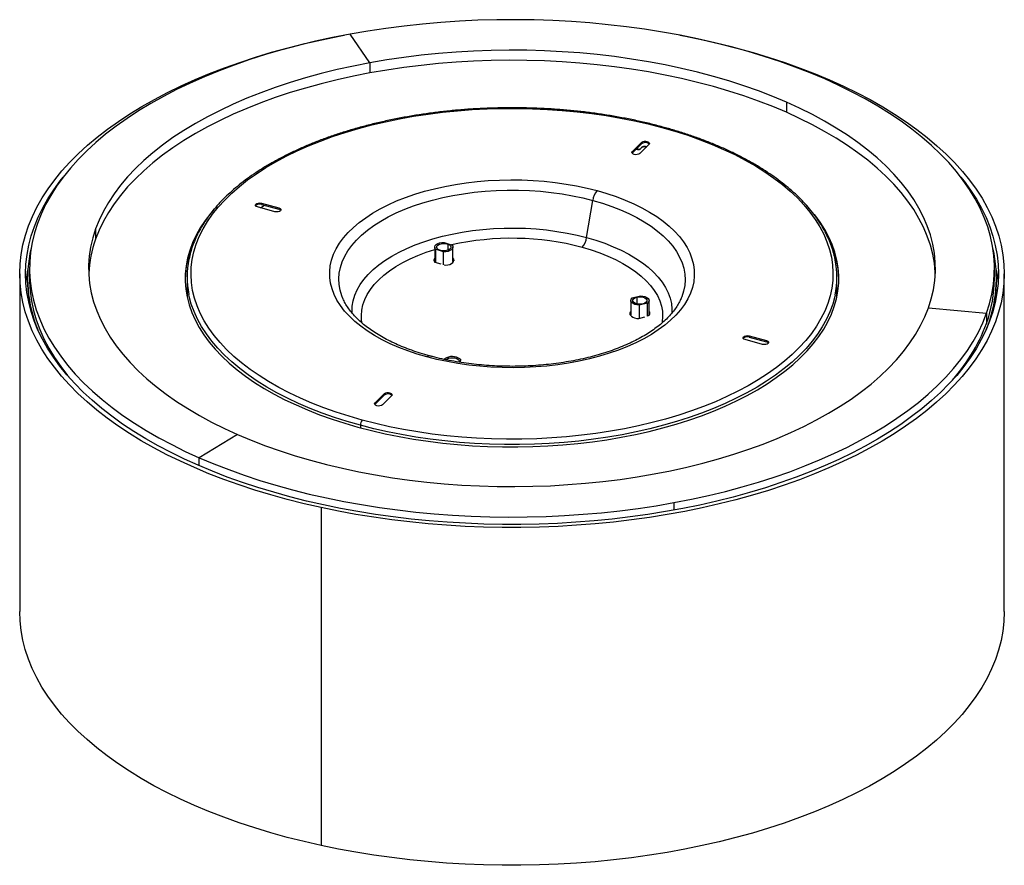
# Paper-space layout '_Trimetric' of a CAD drawing. Header units: millimetres. Extents: x -250 to 250, y -300 to 129.
import ezdxf

# ---------------------------------------------------------------- set-up
doc = ezdxf.new("R2010")
doc.units = ezdxf.units.MM

psp = doc.layouts.new('_Trimetric')

# ---------------------------------------------------------------- linework, layer by layer
at = {"color": 7, "linetype": 'Continuous', "lineweight": 25}
for p, q in [((-72.12, 107.06), (-82.18, 121.62)), ((-72.12, 107.06), (-72.12, 101.92)), ((139.35, 87.07), (139.35, 81.93)), ((61.15, 62), (65.81, 66.55)), ((61.15, 61.4), (65.81, 65.95)), ((69.53, 65.54), (64.86, 60.99)), ((65.81, 66.55), (65.81, 65.95)), ((68.65, 67.01), (68.65, 66.41)), ((60.99, 61.19), (61.15, 61.4)), ((61.15, 62), (61.15, 61.4)), ((63.32, 63.08), (62.88, 63.26)), ((63.65, 63.4), (63.32, 63.08)), ((63.79, 62.98), (63.32, 63.08)), ((63.33, 63.53), (63.65, 63.4)), ((64.11, 63.3), (63.65, 63.4)), ((63.79, 62.98), (64.11, 63.3)), ((66.11, 64.31), (65.7, 63.91)), ((68.05, 64.61), (67.72, 64.29)), ((67.72, 64.29), (68.11, 64.16)), ((68.05, 64.61), (68.44, 64.48)), ((-127.26, 35.81), (-118.42, 33.41)), ((-127.26, 35.81), (-127.26, 35.21)), ((-127.26, 35.21), (-118.42, 32.81)), ((37.89, 18.38), (41.02, 37.22)), ((-151.18, 32.91), (-153.01, 30.76)), ((-153.01, 30.76), (-153.01, 30.53)), ((-120.38, 31.49), (-129.22, 33.9)), ((-118.42, 33.41), (-118.42, 32.81)), ((-211.47, 22.74), (-211.47, 17.59)), ((-34.42, 15.9), (-30.44, 14.56)), ((-32.65, 15.06), (-32.65, 11.95)), ((-39.27, 13.51), (-39.27, 6.31)), ((-34.82, 11.11), (-38.79, 12.45)), ((-38.79, 12.45), (-38.79, 5.68)), ((-34.82, 4.51), (-34.82, 11.11)), ((-29.97, 6.31), (-29.97, 13.51)), ((-39.25, 5.81), (-36.2, 4.98)), ((-250, 0), (-250, -171.43)), ((-245, 2.74), (-245, -2.4)), ((-34.49, 4.51), (-33.77, 4.32)), ((245, -2.4), (245, 2.74)), ((250, -171.43), (250, 0)), ((-246, -2.4), (-246, -3.43)), ((-165, -1.71), (-165, -11.77)), ((165, -11.77), (165, -1.71)), ((246, -3.43), (246, -2.4)), ((-85.77, -12.72), (-85.86, -12.53)), ((60.3, -13.56), (60.3, -20.76)), ((61.03, -12.27), (65.26, -11.17)), ((63.33, -11.9), (63.33, -15.21)), ((68.87, -14.84), (64.64, -15.95)), ((68.87, -21.44), (68.87, -14.84)), ((69.6, -20.76), (69.6, -13.56)), ((85.9, -12.44), (85.77, -12.72)), ((60.3, -19.2), (60.17, -19.24)), ((60.17, -19.24), (60.17, -19.84)), ((60.17, -19.84), (60.3, -19.8)), ((64.64, -15.95), (64.64, -22.72)), ((211.47, -17.25), (240.97, -20.04)), ((64.49, -22.77), (67.41, -21.83)), ((69.04, -21.29), (69.73, -21.07)), ((240.97, -20.04), (240.97, -25.18)), ((127.26, -35.81), (118.42, -33.41)), ((120.38, -31.49), (129.22, -33.9)), ((120.38, -31.49), (120.38, -32.09)), ((120.38, -32.09), (129.22, -34.5)), ((129.22, -33.9), (129.22, -34.5)), ((-34.24, -43.47), (-34.2, -43.1)), ((-26.74, -44.54), (-26.83, -44.85)), ((-26.21, -43.33), (-26.38, -44.93)), ((-26.21, -44.96), (-26.21, -43.33)), ((-69.53, -65.54), (-64.86, -60.99)), ((-69.53, -66.14), (-64.86, -61.59)), ((-61.15, -62), (-65.81, -66.55)), ((-64.86, -60.99), (-64.86, -61.59)), ((-62.02, -60.54), (-62.02, -61.14)), ((-69.69, -66.35), (-69.53, -66.14)), ((-69.53, -65.54), (-69.53, -66.14)), ((-77, -76.87), (-77, -78.14)), ((-139.35, -81.58), (-158.79, -93.35)), ((-158.79, -97.44), (-158.79, -93.35)), ((-96.96, -118.68), (-96.96, -290.11)), ((82.18, -116.13), (82.18, -119.97))]:
    psp.add_line(p, q, dxfattribs=at)
at = {"color": 7, "linetype": 'Continuous', "lineweight": 25, "flags": 128}
for points in [[(158.79, 98.84), (151.44, 101.93), (143.86, 104.88), (136.06, 107.68), (128.06, 110.32), (119.86, 112.79), (111.49, 115.11), (102.94, 117.25), (94.25, 119.22), (85.41, 121.01), (76.44, 122.63), (67.35, 124.07), (58.17, 125.32), (48.9, 126.39), (39.55, 127.27), (30.15, 127.97), (20.7, 128.48), (11.21, 128.79), (1.72, 128.92), (-7.78, 128.86), (-17.27, 128.61), (-26.74, 128.17), (-36.16, 127.55), (-45.53, 126.73), (-54.83, 125.73), (-64.05, 124.54), (-73.17, 123.17), (-82.18, 121.62)], [(-96.96, -118.68), (-105.61, -116.71), (-114.11, -114.56), (-122.44, -112.26), (-130.6, -109.79), (-138.58, -107.17), (-146.35, -104.39), (-153.92, -101.46), (-161.26, -98.39), (-168.38, -95.18), (-175.25, -91.83), (-181.87, -88.35), (-188.23, -84.74), (-194.32, -81.01), (-200.13, -77.16), (-205.66, -73.21), (-210.89, -69.15), (-215.82, -64.99), (-220.44, -60.73), (-224.75, -56.39), (-228.73, -51.97), (-232.38, -47.48), (-235.71, -42.92), (-238.69, -38.29), (-241.33, -33.61), (-243.63, -28.88), (-245.58, -24.11), (-247.17, -19.31), (-248.41, -14.48), (-249.3, -9.63), (-249.83, -4.76), (-250, 0.11), (-249.81, 4.98), (-249.27, 9.85), (-248.37, 14.7), (-247.11, 19.53), (-245.5, 24.33), (-243.53, 29.1), (-241.22, 33.82), (-238.56, 38.5), (-235.56, 43.12), (-232.23, 47.68), (-228.56, 52.17), (-224.56, 56.59), (-220.24, 60.93), (-215.61, 65.18), (-210.66, 69.33), (-205.42, 73.39), (-199.88, 77.34), (-194.05, 81.18), (-187.95, 84.9), (-181.58, 88.51), (-174.94, 91.98), (-168.06, 95.32), (-160.94, 98.53), (-153.58, 101.6), (-146.01, 104.52), (-138.22, 107.29), (-130.24, 109.91), (-122.07, 112.37), (-113.73, 114.66), (-105.22, 116.8), (-96.57, 118.77), (-87.77, 120.56), (-85.22, 121.05)], [(-82.18, 121.62), (-91.07, 119.89), (-99.82, 117.98), (-108.42, 115.9), (-116.86, 113.65), (-125.12, 111.23), (-133.19, 108.65), (-141.07, 105.91), (-148.73, 103.02), (-156.16, 99.97), (-163.37, 96.78), (-170.32, 93.45), (-177.02, 89.98), (-183.46, 86.38), (-189.62, 82.65), (-195.49, 78.8), (-201.07, 74.84), (-206.35, 70.77), (-211.31, 66.6), (-215.96, 62.33), (-220.29, 57.97), (-224.28, 53.53), (-227.93, 49.02), (-231.24, 44.43), (-234.21, 39.78), (-236.82, 35.07), (-239.08, 30.32), (-240.97, 25.52)], [(85.22, 121.05), (88.17, 120.49), (96.96, 118.68)], [(96.96, 118.68), (105.61, 116.71), (114.11, 114.56), (122.44, 112.26), (130.6, 109.79), (138.58, 107.17), (146.35, 104.39), (153.92, 101.46), (161.26, 98.39), (168.38, 95.18), (175.25, 91.83), (181.87, 88.35), (188.23, 84.74), (194.32, 81.01), (200.13, 77.16), (205.66, 73.21), (210.89, 69.15), (215.82, 64.99), (220.44, 60.73), (224.75, 56.39), (228.73, 51.97), (232.38, 47.48), (235.71, 42.92), (238.69, 38.29), (241.33, 33.61), (243.63, 28.88), (245.58, 24.11), (247.17, 19.31), (248.41, 14.48), (249.3, 9.63), (249.83, 4.76), (250, -0.11), (249.81, -4.98), (249.27, -9.85), (248.37, -14.7), (247.11, -19.53), (245.5, -24.33), (243.53, -29.1), (241.22, -33.82), (238.56, -38.5), (235.56, -43.12), (232.23, -47.68), (228.56, -52.17), (224.56, -56.59), (220.24, -60.93), (215.61, -65.18), (210.66, -69.33), (205.42, -73.39), (199.88, -77.34), (194.05, -81.18), (187.95, -84.9), (181.58, -88.51), (174.94, -91.98), (168.06, -95.32), (160.94, -98.53), (153.58, -101.6), (146.01, -104.52), (138.22, -107.29), (130.24, -109.91), (122.07, -112.37), (113.73, -114.66), (105.22, -116.8), (96.57, -118.77), (87.77, -120.56), (78.85, -122.19), (69.82, -123.64), (60.68, -124.91), (51.46, -126), (42.17, -126.91), (32.81, -127.65), (23.41, -128.19), (13.97, -128.56), (4.52, -128.74), (-4.94, -128.73), (-14.4, -128.55), (-23.83, -128.17), (-33.23, -127.62), (-42.59, -126.88), (-51.88, -125.96), (-61.1, -124.86), (-70.23, -123.58), (-79.25, -122.12), (-88.17, -120.49), (-96.96, -118.68)], [(139.35, 87.07), (132.37, 90), (125.16, 92.78), (117.73, 95.4), (110.09, 97.86), (102.26, 100.15), (94.25, 102.27), (86.08, 104.21), (77.75, 105.98), (69.29, 107.57), (60.71, 108.97), (52.02, 110.19), (43.24, 111.21), (34.38, 112.05), (25.46, 112.7), (16.5, 113.15), (7.51, 113.41), (-1.5, 113.47), (-10.5, 113.34), (-19.48, 113.02), (-28.43, 112.5), (-37.33, 111.79), (-46.16, 110.89), (-54.92, 109.8), (-63.57, 108.52), (-72.12, 107.06)], [(-72.12, 107.06), (-80.54, 105.41), (-88.81, 103.59), (-96.93, 101.58), (-104.89, 99.41), (-112.65, 97.06), (-120.22, 94.55), (-127.58, 91.87), (-134.72, 89.04), (-141.61, 86.06), (-148.26, 82.93), (-154.65, 79.67), (-160.77, 76.26), (-166.61, 72.73), (-172.15, 69.08), (-177.4, 65.31), (-182.33, 61.42), (-186.94, 57.44), (-191.22, 53.36), (-195.17, 49.19), (-198.78, 44.94), (-202.03, 40.62), (-204.93, 36.23), (-207.48, 31.78), (-209.66, 27.28), (-211.47, 22.74)], [(139.35, 81.93), (132.37, 84.86), (125.16, 87.64), (117.73, 90.26), (110.09, 92.71), (102.26, 95), (94.25, 97.13), (86.08, 99.07), (77.75, 100.84), (69.29, 102.42), (60.71, 103.83), (52.02, 105.04), (43.24, 106.07), (34.38, 106.91), (25.46, 107.55), (16.5, 108.01), (7.51, 108.27), (-1.5, 108.33), (-10.5, 108.2), (-19.48, 107.88), (-28.43, 107.36), (-37.33, 106.65), (-46.16, 105.75), (-54.92, 104.66), (-63.57, 103.38), (-72.12, 101.92)], [(-72.12, 101.92), (-80.54, 100.27), (-88.81, 98.44), (-96.93, 96.44), (-104.89, 94.26), (-112.65, 91.92), (-120.22, 89.4), (-127.58, 86.73), (-134.72, 83.9), (-141.61, 80.92), (-148.26, 77.79), (-154.65, 74.52), (-160.77, 71.12), (-166.61, 67.59), (-172.15, 63.93), (-177.4, 60.16), (-182.33, 56.28), (-186.94, 52.3), (-191.22, 48.22), (-195.17, 44.05), (-198.78, 39.8), (-202.03, 35.48), (-204.93, 31.08), (-207.48, 26.64), (-209.66, 22.14), (-211.47, 17.59)], [(240.97, -20.04), (242.51, -15.21), (243.68, -10.35), (244.48, -5.48), (244.91, -0.59), (244.98, 4.31), (244.68, 9.2), (244.01, 14.08), (242.97, 18.94), (241.57, 23.78), (239.8, 28.59), (237.68, 33.36), (235.19, 38.09), (232.36, 42.76), (229.17, 47.37), (225.64, 51.91), (221.77, 56.38), (217.56, 60.77), (213.03, 65.07), (208.18, 69.28), (203.01, 73.38), (197.54, 77.38), (191.77, 81.27), (185.72, 85.04), (179.38, 88.69), (172.77, 92.21), (165.91, 95.59), (158.79, 98.84)], [(211.47, -17.25), (212.91, -12.67), (213.97, -8.07), (214.66, -3.44), (214.98, 1.19), (214.92, 5.83), (214.48, 10.46), (213.66, 15.08), (212.47, 19.68), (210.91, 24.25), (208.97, 28.78), (206.67, 33.26), (204.01, 37.69), (200.99, 42.06), (197.62, 46.36), (193.9, 50.59), (189.84, 54.73), (185.44, 58.78), (180.72, 62.73), (175.69, 66.57), (170.35, 70.3), (164.7, 73.92), (158.77, 77.41), (152.56, 80.77), (146.08, 83.99), (139.35, 87.07)], [(-76.07, -74.25), (-82.74, -72.33), (-89.24, -70.25), (-95.53, -68.02), (-101.62, -65.64), (-107.48, -63.12), (-113.11, -60.45), (-118.48, -57.65), (-123.6, -54.73), (-128.44, -51.69), (-133.01, -48.53), (-137.28, -45.26), (-141.25, -41.9), (-144.9, -38.45), (-148.24, -34.9), (-151.26, -31.29), (-153.94, -27.6), (-156.28, -23.86), (-158.28, -20.06), (-159.93, -16.21), (-161.23, -12.33), (-162.18, -8.43), (-162.77, -4.5), (-163, -0.57), (-162.87, 3.37), (-162.38, 7.29), (-161.54, 11.21), (-160.34, 15.09), (-158.79, 18.95), (-156.9, 22.76), (-154.65, 26.52), (-152.07, 30.23), (-149.15, 33.86), (-145.9, 37.43), (-142.34, 40.91), (-138.46, 44.3), (-134.27, 47.59), (-129.79, 50.78), (-125.03, 53.86), (-119.99, 56.82), (-114.69, 59.65), (-109.13, 62.36), (-103.34, 64.92), (-97.32, 67.35), (-91.08, 69.62), (-84.64, 71.74), (-78.02, 73.71), (-71.23, 75.51), (-64.28, 77.15), (-57.19, 78.62), (-49.97, 79.91), (-42.64, 81.03), (-35.22, 81.97), (-27.72, 82.73), (-20.16, 83.31), (-12.56, 83.7), (-4.93, 83.91), (2.71, 83.94), (10.35, 83.78), (17.96, 83.44), (25.54, 82.91), (33.06, 82.21), (40.5, 81.32), (47.86, 80.25), (55.11, 79.01), (62.24, 77.59), (69.23, 76), (76.07, 74.25)], [(214.94, 0.17), (214.92, 0.69), (214.48, 5.32), (213.66, 9.94), (212.47, 14.54), (210.91, 19.11), (208.97, 23.64), (206.67, 28.12), (204.01, 32.55), (200.99, 36.92), (197.62, 41.22), (193.9, 45.44), (189.84, 49.58), (185.44, 53.63), (180.72, 57.58), (175.69, 61.43), (170.35, 65.16), (164.7, 68.78), (158.77, 72.27), (152.56, 75.62), (146.08, 78.85), (139.35, 81.93)], [(76.07, 74.25), (82.74, 72.33), (89.24, 70.25), (95.53, 68.02), (101.62, 65.64), (107.48, 63.12), (113.11, 60.45), (118.48, 57.65), (123.6, 54.73), (128.44, 51.69), (133.01, 48.53), (137.28, 45.26), (141.25, 41.9), (144.9, 38.45), (148.24, 34.9), (151.26, 31.29), (153.94, 27.6), (156.28, 23.86), (158.28, 20.06), (159.93, 16.21), (161.23, 12.33), (162.18, 8.43), (162.77, 4.5), (163, 0.57), (162.87, -3.37), (162.38, -7.29), (161.54, -11.21), (160.34, -15.09), (158.79, -18.95), (156.9, -22.76), (154.65, -26.52), (152.07, -30.23), (149.15, -33.86), (145.9, -37.43), (142.34, -40.91), (138.46, -44.3), (134.27, -47.59), (129.79, -50.78), (125.03, -53.86), (119.99, -56.82), (114.69, -59.65), (109.13, -62.36), (103.34, -64.92), (97.32, -67.35), (91.08, -69.62), (84.64, -71.74), (78.02, -73.71), (71.23, -75.51), (64.28, -77.15), (57.19, -78.62), (49.97, -79.91), (42.64, -81.03), (35.22, -81.97), (27.72, -82.73), (20.16, -83.31), (12.56, -83.7), (4.93, -83.91), (-2.71, -83.94), (-10.35, -83.78), (-17.96, -83.44), (-25.54, -82.91), (-33.06, -82.21), (-40.5, -81.32), (-47.86, -80.25), (-55.11, -79.01), (-62.24, -77.59), (-69.23, -76), (-76.07, -74.25)], [(68.65, 67.01), (68.99, 66.89), (69.29, 66.74), (69.52, 66.56), (69.68, 66.37), (69.76, 66.16), (69.76, 65.95), (69.68, 65.74), (69.53, 65.54)], [(64.86, 60.99), (64.34, 60.66), (63.62, 60.46), (62.81, 60.42), (62.02, 60.54), (61.39, 60.8), (61, 61.17), (60.91, 61.59), (61.15, 62)], [(-95.8, -117.26), (-104.34, -115.31), (-112.74, -113.19), (-120.98, -110.91), (-129.04, -108.47), (-136.92, -105.88), (-144.6, -103.14), (-152.07, -100.25), (-159.33, -97.21), (-166.36, -94.03), (-173.15, -90.73), (-179.69, -87.29), (-185.97, -83.72), (-191.99, -80.04), (-197.73, -76.24), (-203.19, -72.33), (-208.36, -68.32), (-213.23, -64.21), (-217.8, -60.01), (-222.05, -55.72), (-225.98, -51.35), (-229.59, -46.91), (-232.88, -42.4), (-235.83, -37.83), (-238.44, -33.21), (-240.71, -28.54), (-242.63, -23.83), (-244.21, -19.08), (-245.43, -14.31), (-246.31, -9.51), (-246.83, -4.71), (-247, 0.11), (-246.82, 4.92), (-246.28, 9.73), (-245.39, 14.52), (-244.14, 19.29), (-242.55, 24.04), (-240.61, 28.75), (-238.33, 33.42), (-235.7, 38.04), (-232.74, 42.61), (-229.44, 47.11), (-227.98, 48.95)], [(227.98, 48.95), (229.59, 46.91), (232.88, 42.4), (235.83, 37.83), (238.44, 33.21), (240.71, 28.54), (242.63, 23.83), (244.21, 19.08), (245.43, 14.31), (246.31, 9.51), (246.83, 4.71), (247, -0.11), (246.82, -4.92), (246.28, -9.73), (245.39, -14.52), (244.14, -19.29), (242.55, -24.04), (240.61, -28.75), (238.33, -33.42), (235.7, -38.04), (232.74, -42.61), (229.44, -47.11), (225.81, -51.55), (221.86, -55.91), (217.6, -60.2), (213.02, -64.39), (208.13, -68.5), (202.95, -72.51), (197.48, -76.41), (191.72, -80.21), (185.69, -83.88), (179.4, -87.44), (172.84, -90.88), (166.04, -94.18), (159, -97.35), (151.74, -100.38), (144.25, -103.26), (136.56, -106), (128.68, -108.59), (120.61, -111.02), (112.36, -113.29), (103.96, -115.4), (95.41, -117.34), (86.72, -119.12), (77.9, -120.72), (68.98, -122.15), (59.95, -123.41), (50.84, -124.49), (41.66, -125.39), (32.42, -126.11), (23.13, -126.66), (13.81, -127.02), (4.46, -127.19), (-4.89, -127.19), (-14.23, -127), (-23.55, -126.63), (-32.84, -126.09), (-42.08, -125.36), (-51.26, -124.45), (-60.36, -123.36), (-69.38, -122.09), (-78.3, -120.65), (-87.11, -119.04), (-95.8, -117.26)], [(-43.22, -42.18), (-48.18, -40.73), (-52.95, -39.13), (-57.53, -37.37), (-61.89, -35.48), (-66.01, -33.45), (-69.88, -31.29), (-73.49, -29.02), (-76.82, -26.63), (-79.86, -24.15), (-82.59, -21.57), (-85.01, -18.91), (-87.11, -16.18), (-88.88, -13.38), (-90.31, -10.54), (-91.4, -7.66), (-92.14, -4.74), (-92.53, -1.81), (-92.57, 1.12), (-92.26, 4.06), (-91.6, 6.97), (-90.6, 9.87), (-89.25, 12.72), (-87.56, 15.52), (-85.54, 18.27), (-83.19, 20.95), (-80.53, 23.55), (-77.56, 26.05), (-74.3, 28.46), (-70.76, 30.77), (-66.94, 32.95), (-62.88, 35.01), (-58.57, 36.94), (-54.05, 38.73), (-49.32, 40.37), (-44.4, 41.85), (-39.31, 43.18), (-34.08, 44.35), (-28.71, 45.34), (-23.24, 46.17), (-17.67, 46.82), (-12.05, 47.29), (-6.37, 47.58), (-0.67, 47.69), (5.03, 47.62), (10.71, 47.37), (16.36, 46.94), (21.93, 46.34), (27.43, 45.55), (32.82, 44.6), (38.09, 43.47), (43.22, 42.18)], [(-85.86, -12.53), (-86.36, -11.27), (-87.23, -8.4), (-87.75, -5.51), (-87.9, -2.61), (-87.69, 0.29), (-87.13, 3.18), (-86.2, 6.04), (-84.92, 8.87), (-83.29, 11.65), (-81.32, 14.37), (-79.02, 17.01), (-76.39, 19.58), (-73.44, 22.06), (-70.2, 24.43), (-66.66, 26.69), (-62.86, 28.83), (-58.79, 30.84), (-54.48, 32.71), (-49.95, 34.43), (-45.21, 36), (-40.29, 37.42), (-35.2, 38.66), (-29.97, 39.74), (-24.61, 40.64), (-19.16, 41.36), (-13.62, 41.91), (-8.03, 42.26), (-2.4, 42.44), (3.23, 42.42), (8.85, 42.22), (14.44, 41.84), (19.96, 41.27), (25.41, 40.52), (30.75, 39.59), (35.96, 38.49), (41.02, 37.22)], [(43.22, 42.18), (48.18, 40.73), (52.95, 39.13), (57.53, 37.37), (61.89, 35.48), (66.01, 33.45), (69.88, 31.29), (73.49, 29.02), (76.82, 26.63), (79.86, 24.15), (82.59, 21.57), (85.01, 18.91), (87.11, 16.18), (88.88, 13.38), (90.31, 10.54), (91.4, 7.66), (92.14, 4.74), (92.53, 1.81), (92.57, -1.12), (92.26, -4.06), (91.6, -6.97), (90.6, -9.87), (89.25, -12.72), (87.56, -15.52), (85.54, -18.27), (83.19, -20.95), (80.53, -23.55), (77.56, -26.05), (74.3, -28.46), (70.76, -30.77), (66.94, -32.95), (62.88, -35.01), (58.57, -36.94), (54.05, -38.73), (49.32, -40.37), (44.4, -41.85), (39.31, -43.18), (34.08, -44.35), (28.71, -45.34), (23.24, -46.17), (17.67, -46.82), (12.05, -47.29), (6.37, -47.58), (0.67, -47.69), (-5.03, -47.62), (-10.71, -47.37), (-16.36, -46.94), (-21.93, -46.34), (-27.43, -45.55), (-32.82, -44.6), (-38.09, -43.47), (-43.22, -42.18)], [(-129.22, 33.9), (-129.86, 34.16), (-130.25, 34.53), (-130.33, 34.95), (-130.1, 35.36), (-129.58, 35.69), (-128.86, 35.89), (-128.05, 35.93), (-127.26, 35.81)], [(41.02, 37.22), (45.92, 35.78), (50.63, 34.19), (55.13, 32.44), (59.4, 30.55), (63.43, 28.52), (67.2, 26.36), (70.69, 24.09), (73.89, 21.7), (76.79, 19.21), (79.37, 16.63), (81.63, 13.97), (83.55, 11.24), (85.13, 8.46), (86.36, 5.63), (87.23, 2.76), (87.75, -0.13), (87.9, -3.03), (87.69, -5.93), (87.13, -8.82), (86.2, -11.68), (85.9, -12.44)], [(-153.01, 30.76), (-155.82, 27.08), (-158.29, 23.35), (-160.43, 19.55), (-162.23, 15.71), (-163.68, 11.84), (-164.78, 7.93), (-165.53, 4), (-165.93, 0.05), (-165.97, -3.9), (-165.66, -7.84), (-165, -11.78), (-163.98, -15.69), (-162.61, -19.58), (-160.9, -23.43), (-158.84, -27.23), (-156.45, -30.99), (-153.72, -34.68), (-150.66, -38.3), (-147.28, -41.84), (-143.58, -45.3), (-139.58, -48.67), (-135.29, -51.95), (-130.7, -55.11), (-125.83, -58.16), (-120.7, -61.1), (-115.31, -63.9), (-109.67, -66.58), (-103.8, -69.12), (-97.7, -71.52), (-91.4, -73.77), (-84.9, -75.87), (-78.22, -77.81), (-71.38, -79.59), (-64.38, -81.2), (-57.25, -82.65), (-49.99, -83.93), (-42.62, -85.03), (-35.17, -85.96), (-27.64, -86.7), (-20.05, -87.27), (-12.42, -87.66), (-4.76, -87.86), (2.91, -87.88), (10.57, -87.72), (18.21, -87.38), (25.81, -86.86), (33.36, -86.15), (40.83, -85.27), (48.22, -84.21), (55.5, -82.98), (62.67, -81.57), (69.7, -79.99), (76.58, -78.25), (83.3, -76.35), (89.85, -74.29), (96.2, -72.08), (102.34, -69.71), (108.27, -67.21), (113.96, -64.56), (119.42, -61.79), (124.62, -58.88), (129.55, -55.86), (134.2, -52.72), (138.57, -49.47), (142.64, -46.13), (146.41, -42.69), (149.87, -39.16), (153.01, -35.56)], [(-127.75, 33.5), (-126.71, 34.15), (-125.69, 34.78)], [(-118.42, 33.41), (-117.78, 33.14), (-117.39, 32.77), (-117.31, 32.35), (-117.54, 31.94), (-118.06, 31.62), (-118.78, 31.42), (-119.59, 31.37), (-120.38, 31.49)], [(-240.97, 25.52), (-242.51, 20.7), (-243.68, 15.84), (-244.48, 10.96), (-244.91, 6.07), (-244.98, 1.18), (-244.68, -3.71), (-244.01, -8.59), (-242.97, -13.46), (-241.57, -18.3), (-239.8, -23.11), (-237.68, -27.88), (-235.19, -32.6), (-232.36, -37.27), (-229.17, -41.88), (-225.64, -46.42), (-221.77, -50.89), (-217.56, -55.28), (-213.03, -59.58), (-208.18, -63.79), (-203.01, -67.9), (-197.54, -71.9), (-191.77, -75.79), (-185.72, -79.56), (-179.38, -83.2), (-172.77, -86.72), (-165.91, -90.11), (-158.79, -93.35)], [(153.01, -35.56), (155.82, -31.88), (158.29, -28.15), (160.43, -24.35), (162.23, -20.51), (163.68, -16.64), (164.78, -12.73), (165.53, -8.8), (165.93, -4.85), (165.97, -0.9), (165.66, 3.04), (165, 6.98), (163.98, 10.89), (162.61, 14.78), (160.9, 18.63), (158.84, 22.43), (156.45, 26.19), (153.72, 29.88), (153.67, 29.94)], [(-211.47, 22.74), (-212.91, 18.16), (-213.97, 13.55), (-214.66, 8.93), (-214.98, 4.29), (-214.92, -0.35), (-214.48, -4.98), (-213.66, -9.6), (-212.47, -14.19), (-210.91, -18.76), (-208.97, -23.29), (-206.67, -27.78), (-204.01, -32.21), (-200.99, -36.58), (-197.62, -40.88), (-193.9, -45.1), (-189.84, -49.24), (-185.44, -53.29), (-180.72, -57.24), (-175.69, -61.09), (-170.35, -64.82), (-164.7, -68.43), (-158.77, -71.92), (-152.56, -75.28), (-146.08, -78.5), (-139.35, -81.58)], [(-81.15, -20.01), (-81.19, -19.27), (-81.09, -16.47), (-80.63, -13.69), (-79.82, -10.93), (-78.64, -8.2), (-77.12, -5.52), (-75.24, -2.89), (-73.04, -0.34), (-70.51, 2.13), (-67.66, 4.51), (-64.51, 6.79), (-61.07, 8.95), (-57.36, 10.99), (-53.39, 12.9), (-49.19, 14.66), (-44.76, 16.28), (-40.14, 17.74), (-35.34, 19.04), (-30.37, 20.17), (-25.28, 21.13), (-20.07, 21.91), (-14.77, 22.51), (-9.4, 22.93), (-3.99, 23.16), (1.43, 23.2), (6.85, 23.06), (12.24, 22.73), (17.58, 22.22), (22.83, 21.52), (27.98, 20.65), (33.01, 19.6), (37.89, 18.38)], [(-38.79, 12.45), (-39.18, 13.03), (-39.26, 13.65), (-39.03, 14.26), (-38.51, 14.82), (-37.73, 15.29), (-36.74, 15.64), (-35.61, 15.85), (-34.42, 15.9)], [(-36.59, 11.95), (-37.42, 12.34), (-37.98, 12.85), (-38.21, 13.41), (-38.09, 13.99), (-37.63, 14.52), (-36.88, 14.95), (-35.9, 15.24), (-34.8, 15.36), (-33.68, 15.3), (-32.65, 15.06)], [(-32.65, 15.06), (-31.81, 14.67), (-31.25, 14.17), (-31.02, 13.6), (-31.14, 13.02), (-31.6, 12.49), (-32.36, 12.06), (-33.34, 11.77), (-34.44, 11.65), (-35.56, 11.72), (-36.59, 11.95)], [(37.89, 18.38), (42.61, 16.99), (47.13, 15.45), (51.44, 13.75), (55.52, 11.91), (59.35, 9.93), (62.92, 7.82), (66.21, 5.6), (69.2, 3.27), (71.88, 0.84), (74.25, -1.68), (76.28, -4.27), (77.96, -6.93), (79.31, -9.63), (80.29, -12.38), (80.92, -15.16), (81.19, -17.95), (81.14, -20.2)], [(-76.16, -25.13), (-76.36, -23.82), (-76.5, -21.13), (-76.28, -18.45), (-75.71, -15.77), (-74.78, -13.12), (-73.51, -10.52), (-71.89, -7.96), (-69.94, -5.46), (-67.66, -3.04), (-65.06, -0.71), (-62.17, 1.53), (-58.98, 3.66), (-55.52, 5.68), (-51.79, 7.57), (-47.83, 9.32), (-43.65, 10.93), (-39.27, 12.38)], [(-30.44, 14.56), (-30.06, 13.98), (-29.98, 13.36), (-30.2, 12.75), (-30.72, 12.2), (-31.51, 11.73), (-32.49, 11.38), (-33.62, 11.17), (-34.82, 11.11)], [(35.7, 13.42), (40.24, 12.08), (44.58, 10.59), (48.72, 8.95), (52.63, 7.16), (56.3, 5.25), (59.7, 3.21), (62.83, 1.05), (65.66, -1.21), (68.18, -3.56), (70.39, -6), (72.27, -8.51), (73.81, -11.08), (75.01, -13.7), (75.86, -16.36), (76.36, -19.03), (76.5, -21.72), (76.28, -24.41), (76.17, -25.11)], [(-39.68, 6.61), (-39.55, 6.97), (-39.27, 7.38)], [(-39.15, 5.78), (-39.18, 5.83), (-39.27, 6.31)], [(-33.77, 4.32), (-32.65, 4.48), (-31.63, 4.78), (-30.77, 5.18), (-30.11, 5.68), (-29.68, 6.24), (-29.52, 6.84), (-29.62, 7.43), (-29.99, 8.01)], [(-29.97, 6.31), (-29.98, 6.16), (-30.15, 5.64)], [(-29.99, 7.41), (-29.62, 6.83), (-29.55, 6.61)], [(-246.8, -5.14), (-246.28, -0.56), (-245.86, 1.95)], [(245.86, 1.95), (246.31, -0.77), (246.8, -5.14)], [(-245, -2.4), (-244.98, -3.96), (-244.68, -8.85), (-244.01, -13.74), (-242.97, -18.6), (-241.57, -23.44), (-239.8, -28.25), (-237.68, -33.02), (-235.19, -37.74), (-232.36, -42.41), (-229.17, -47.02), (-225.64, -51.57), (-222.18, -55.58)], [(-77, -76.87), (-83.66, -74.96), (-90.14, -72.89), (-96.43, -70.67), (-102.51, -68.31), (-108.37, -65.8), (-114, -63.15), (-119.39, -60.37), (-124.52, -57.47), (-129.39, -54.45), (-133.98, -51.32), (-138.28, -48.08), (-142.29, -44.74), (-146, -41.31), (-149.39, -37.79), (-152.47, -34.2), (-155.22, -30.54), (-157.64, -26.82), (-159.72, -23.04), (-161.46, -19.22), (-162.86, -15.36), (-163.91, -11.47), (-164.13, -10.45)], [(164.06, -10.79), (163.89, -11.55), (162.84, -15.43), (161.43, -19.29), (159.68, -23.11), (157.59, -26.89), (155.17, -30.61), (152.41, -34.27), (149.33, -37.86), (145.93, -41.37), (142.22, -44.8), (138.2, -48.14), (133.89, -51.38), (129.29, -54.51), (124.42, -57.53), (119.28, -60.43), (113.89, -63.2), (108.26, -65.85), (102.39, -68.35), (96.31, -70.72), (90.02, -72.94), (83.53, -75), (76.87, -76.91), (70.05, -78.66), (63.07, -80.24), (55.97, -81.66), (48.74, -82.9), (41.4, -83.98), (33.98, -84.87), (26.49, -85.59), (18.94, -86.13), (11.35, -86.49), (3.74, -86.67), (-3.89, -86.67), (-11.5, -86.49), (-19.09, -86.12), (-26.64, -85.58), (-34.13, -84.86), (-41.55, -83.96), (-48.88, -82.88), (-56.11, -81.63), (-63.21, -80.21), (-70.18, -78.62), (-77, -76.87)], [(64.64, -15.95), (63.47, -15.82), (62.39, -15.55), (61.48, -15.15), (60.8, -14.64), (60.4, -14.05), (60.31, -13.44), (60.52, -12.83), (61.03, -12.27)], [(66.58, -15.21), (65.51, -15.39), (64.38, -15.39), (63.31, -15.21), (62.4, -14.86), (61.74, -14.39), (61.4, -13.84), (61.4, -13.26), (61.75, -12.71), (62.41, -12.24), (63.33, -11.9)], [(63.33, -11.9), (64.4, -11.72), (65.53, -11.73), (66.6, -11.91), (67.51, -12.25), (68.17, -12.72), (68.51, -13.27), (68.51, -13.85), (68.16, -14.4), (67.49, -14.87), (66.58, -15.21)], [(65.26, -11.17), (66.44, -11.29), (67.52, -11.56), (68.43, -11.96), (69.1, -12.47), (69.5, -13.06), (69.6, -13.67), (69.38, -14.28), (68.87, -14.84)], [(60.17, -19.24), (59.89, -19.82), (59.88, -20.43), (60.13, -21.01), (60.64, -21.55), (61.37, -22.02), (62.29, -22.39), (63.34, -22.65), (64.49, -22.77)], [(59.89, -20.46), (59.89, -20.42), (60.17, -19.84)], [(72.12, -101.58), (80.54, -99.93), (88.81, -98.1), (96.93, -96.1), (104.89, -93.92), (112.65, -91.57), (120.22, -89.06), (127.58, -86.39), (134.72, -83.56), (141.61, -80.58), (148.26, -77.45), (154.65, -74.18), (160.77, -70.78), (166.61, -67.25), (172.15, -63.59), (177.4, -59.82), (182.33, -55.94), (186.94, -51.96), (191.22, -47.88), (195.17, -43.71), (198.78, -39.46), (202.03, -35.13), (204.93, -30.74), (207.48, -26.29), (209.66, -21.79), (211.47, -17.25)], [(60.49, -21.43), (60.4, -21.25), (60.3, -20.76)], [(69.6, -20.76), (69.6, -20.87), (69.55, -21.13)], [(82.18, -116.13), (91.07, -114.4), (99.82, -112.49), (108.42, -110.41), (116.86, -108.16), (125.12, -105.75), (133.19, -103.17), (141.07, -100.43), (148.73, -97.53), (156.16, -94.49), (163.37, -91.29), (170.32, -87.96), (177.02, -84.49), (183.46, -80.89), (189.62, -77.16), (195.49, -73.32), (201.07, -69.36), (206.35, -65.29), (211.31, -61.11), (215.96, -56.85), (220.29, -52.49), (224.28, -48.05), (227.93, -43.53), (231.24, -38.94), (234.21, -34.29), (236.82, -29.59), (239.08, -24.83), (240.97, -20.04)], [(118.42, -33.41), (117.78, -33.14), (117.39, -32.77), (117.31, -32.35), (117.54, -31.94), (118.06, -31.62), (118.78, -31.42), (119.59, -31.37), (120.38, -31.49)], [(129.22, -33.9), (129.86, -34.16), (130.25, -34.53), (130.33, -34.95), (130.1, -35.36), (129.58, -35.69), (128.86, -35.89), (128.05, -35.93), (127.26, -35.81)], [(-33.56, -43.61), (-33.13, -43.27), (-32.29, -42.88), (-31.26, -42.64), (-30.14, -42.59), (-29.04, -42.71), (-28.06, -43), (-27.31, -43.43), (-26.86, -43.96), (-26.74, -44.54)], [(-62.02, -60.54), (-61.68, -60.65), (-61.39, -60.8), (-61.16, -60.98), (-61, -61.17), (-60.92, -61.38), (-60.91, -61.59), (-60.99, -61.8), (-61.15, -62)], [(-65.81, -66.55), (-66.33, -66.88), (-67.05, -67.08), (-67.87, -67.13), (-68.65, -67.01), (-69.29, -66.74), (-69.68, -66.37), (-69.76, -65.95), (-69.53, -65.54)], [(-139.35, -81.58), (-132.37, -84.51), (-125.16, -87.29), (-117.73, -89.91), (-110.09, -92.37), (-102.26, -94.66), (-94.25, -96.78), (-86.08, -98.73), (-77.75, -100.5), (-69.29, -102.08), (-60.71, -103.48), (-52.02, -104.7), (-43.24, -105.73), (-34.38, -106.57), (-25.46, -107.21), (-16.5, -107.66), (-7.51, -107.92), (1.5, -107.99), (10.5, -107.86), (19.48, -107.53), (28.43, -107.02), (37.33, -106.31), (46.16, -105.41), (54.92, -104.32), (63.57, -103.04), (72.12, -101.58)], [(-158.79, -93.35), (-151.44, -96.45), (-143.86, -99.4), (-136.06, -102.19), (-128.06, -104.83), (-119.86, -107.31), (-111.49, -109.62), (-102.94, -111.76), (-94.25, -113.73), (-85.41, -115.53), (-76.44, -117.14), (-67.35, -118.58), (-58.17, -119.83), (-48.9, -120.9), (-39.55, -121.79), (-30.15, -122.48), (-20.7, -122.99), (-11.21, -123.31), (-1.72, -123.44), (7.78, -123.38), (17.27, -123.13), (26.74, -122.69), (36.16, -122.06), (45.53, -121.24), (54.83, -120.24), (64.05, -119.05), (73.17, -117.68), (82.18, -116.13)], [(-96.96, -290.11), (-105.61, -288.14), (-114.11, -286), (-122.44, -283.69), (-130.6, -281.23), (-138.58, -278.6), (-146.35, -275.82), (-153.92, -272.9), (-161.26, -269.82), (-168.38, -266.61), (-175.25, -263.26), (-181.87, -259.78), (-188.23, -256.17), (-194.32, -252.44), (-200.13, -248.6), (-205.66, -244.64), (-210.89, -240.58), (-215.82, -236.42), (-220.44, -232.17), (-224.75, -227.83), (-228.73, -223.41), (-232.38, -218.91), (-235.71, -214.35), (-238.69, -209.72), (-241.33, -205.04), (-243.63, -200.32), (-245.58, -195.55), (-247.17, -190.74), (-248.41, -185.91), (-249.3, -181.06), (-249.83, -176.2), (-250, -171.43)], [(250, -171.43), (250, -171.54), (249.81, -176.42), (249.27, -181.28), (248.37, -186.13), (247.11, -190.96), (245.5, -195.76), (243.53, -200.53), (241.22, -205.26), (238.56, -209.93), (235.56, -214.56), (232.23, -219.12), (228.56, -223.61), (224.56, -228.03), (220.24, -232.36), (215.61, -236.61), (210.66, -240.77), (205.42, -244.82), (199.88, -248.77), (194.05, -252.61), (187.95, -256.34), (181.58, -259.94), (174.94, -263.41), (168.06, -266.76), (160.94, -269.97), (153.58, -273.03), (146.01, -275.95), (138.22, -278.72), (130.24, -281.34), (122.07, -283.8), (113.73, -286.1), (105.22, -288.23), (96.57, -290.2), (87.77, -292), (78.85, -293.62), (69.82, -295.07), (60.68, -296.34), (51.46, -297.44), (42.17, -298.35), (32.81, -299.08), (23.41, -299.63), (13.97, -299.99), (4.52, -300.17), (-4.94, -300.17), (-14.4, -299.98), (-23.83, -299.61), (-33.23, -299.05), (-42.59, -298.31), (-51.88, -297.39), (-61.1, -296.29), (-70.23, -295.01), (-79.25, -293.55), (-88.17, -291.92), (-96.96, -290.11)]]:
    psp.add_lwpolyline(points, dxfattribs=at)
at = {"color": 7, "linetype": 'Continuous', "lineweight": 25}
for centre, radius, start, end in [((76.51, 73.93), 0.541, 80.7351, 143.967), ((67.69, 63.92), 3.24, 72.696, 125.3989), ((67.69, 63.32), 3.24, 72.696, 125.3989), ((68.41, 64.87), 1.55, 34.3606, 80.9876), ((50.54, 35.98), 9.6, 139.7473, 172.5551), ((-128.25, 32.56), 2.83, 69.5488, 135.1594), ((-118.62, 31.33), 1.49, 33.2926, 82.0556), ((-155.28, -2.67), 59.73, 160.1666, 177.2705), ((-118.64, -3.8), 47.36, 153.9112, 178.9239), ((-0.07, -123.68), 141.68, 75.374, 102.4909), ((28.37, 19.62), 9.6, 319.7473, 352.5551), ((117.8, -3.99), 48.21, 1.2728, 27.4863), ((-178.76, -2.45), 67.22, 166.8571, 202.7497), ((178.84, -2.46), 67.14, 337.2292, 13.1639), ((-120.79, -1.71), 44.2, 168.1496, 191.3954), ((-38.16, 6.9), 1.54, 135.6502, 225.3251), ((120.79, -1.72), 44.2, 348.1496, 11.3954), ((-179, -3.31), 67, 180.1025, 195.119), ((177.52, -2.22), 67.48, 340.1073, 359.8485), ((179.14, -3.33), 66.86, 344.865, 359.9135), ((68.49, -20.15), 1.55, 323.5553, 43.9268), ((68.28, -20.89), 1.79, 13.8988, 42.3905), ((155.42, 6.71), 91.31, 316.988, 339.5578), ((119.39, -34.75), 2.83, 69.5488, 135.1594), ((129.02, -35.97), 1.49, 33.2926, 82.0556), ((-42.08, -43.07), 1.44, 82.905, 141.8234), ((-30.37, -49.13), 7.14, 54.3312, 122.4136), ((-62.99, -63.63), 3.24, 72.696, 125.3989), ((-62.99, -64.23), 3.24, 72.696, 125.3989), ((-62.27, -62.67), 1.55, 34.3606, 80.9876), ((-72.91, -76.85), 4.09, 140.5129, 180.3434)]:
    psp.add_arc(centre, radius, start, end, dxfattribs=at)
for points, knots in [([(76.6, 74.46), (75.47, 74.76), (72.2, 75.64), (66.69, 76.97), (60.03, 78.41), (53.24, 79.69), (46.36, 80.82), (39.39, 81.79), (32.34, 82.61), (25.24, 83.26), (18.08, 83.75), (10.89, 84.08), (3.68, 84.24), (-3.54, 84.24), (-10.75, 84.08), (-17.94, 83.76), (-25.09, 83.27), (-32.2, 82.62), (-39.25, 81.81), (-46.22, 80.84), (-53.1, 79.72), (-59.89, 78.44), (-66.55, 77), (-73.1, 75.42), (-79.5, 73.69), (-85.75, 71.81), (-91.84, 69.79), (-97.76, 67.64), (-103.49, 65.35), (-109.02, 62.93), (-114.35, 60.39), (-119.46, 57.73), (-124.34, 54.95), (-128.98, 52.06), (-133.38, 49.06), (-137.52, 45.96), (-141.4, 42.77), (-145.01, 39.49), (-148.33, 36.12), (-151.38, 32.68), (-154.13, 29.17), (-156.58, 25.6), (-158.72, 21.97), (-160.56, 18.3), (-162.08, 14.59), (-163.26, 11.04), (-163.77, 8.72), (-164, 7.66)], [0, 0, 0, 0, 0.011871, 0.03442, 0.056967, 0.079511, 0.102052, 0.12459, 0.147126, 0.16966, 0.192193, 0.214725, 0.237256, 0.259787, 0.282318, 0.304849, 0.327381, 0.349914, 0.372449, 0.394985, 0.417524, 0.440065, 0.462609, 0.485156, 0.507707, 0.530263, 0.552822, 0.575387, 0.597957, 0.620532, 0.643113, 0.6657, 0.688291, 0.710887, 0.733486, 0.756088, 0.778689, 0.801285, 0.823872, 0.846445, 0.868996, 0.89152, 0.914007, 0.93645, 0.958843, 0.981184, 1, 1, 1, 1]), ([(164.07, 7.3), (164, 7.66), (163.72, 9.27), (162.91, 12.11), (161.62, 15.83), (159.99, 19.51), (158.06, 23.15), (155.83, 26.74), (153.29, 30.28), (150.46, 33.76), (147.34, 37.17), (143.93, 40.5), (140.24, 43.75), (136.29, 46.92), (132.07, 49.98), (127.6, 52.94), (122.88, 55.8), (117.93, 58.55), (112.76, 61.17), (107.37, 63.68), (101.77, 66.06), (95.99, 68.31), (90.02, 70.42), (83.98, 72.36), (79.47, 73.68), (77.03, 74.35), (76.6, 74.46)], [0, 0, 0, 0, 0.0124191, 0.0564356, 0.1005262, 0.1447089, 0.1889923, 0.2333761, 0.277853, 0.322411, 0.3670358, 0.4117125, 0.4564273, 0.5011681, 0.5459249, 0.5906897, 0.635456, 0.6802186, 0.724975, 0.7697233, 0.8144626, 0.8591923, 0.9039125, 0.9486234, 0.9909705, 1, 1, 1, 1]), ([(65.45, 63.59), (65.36, 63.47), (65.19, 63.23), (64.78, 63.01), (64.31, 62.91), (63.96, 62.96), (63.79, 62.98)], [0, 0, 0, 0, 0.2498277, 0.4993518, 0.7488953, 1, 1, 1, 1]), ([(64.11, 63.3), (64.29, 63.28), (64.63, 63.23), (65.07, 63.31), (65.29, 63.45), (65.38, 63.51)], [0, 0, 0, 0, 0.366605, 0.733671, 1, 1, 1, 1]), ([(67.72, 64.29), (67.49, 64.34), (67.02, 64.45), (66.37, 64.35), (65.81, 64.08), (65.57, 63.75), (65.45, 63.59)], [0, 0, 0, 0, 0.249554, 0.499245, 0.74903, 1, 1, 1, 1]), ([(66.06, 64.23), (66.09, 64.27), (66.25, 64.47), (66.7, 64.66), (67.35, 64.77), (67.81, 64.66), (68.05, 64.61)], [0, 0, 0, 0, 0.08776, 0.391282, 0.694918, 1, 1, 1, 1]), ([(-41.9, -41.64), (-42.71, -41.42), (-45.04, -40.77), (-48.78, -39.59), (-53.06, -38.08), (-57.13, -36.44), (-60.99, -34.69), (-64.63, -32.84), (-68.03, -30.9), (-71.18, -28.87), (-74.06, -26.77), (-76.68, -24.61), (-79.03, -22.4), (-81.1, -20.14), (-82.89, -17.85), (-84.37, -15.54), (-85.35, -13.77), (-85.73, -12.78), (-85.82, -12.55)], [0, 0, 0, 0, 0.035635, 0.103422, 0.171128, 0.238737, 0.306241, 0.373638, 0.440931, 0.508129, 0.575257, 0.642355, 0.709466, 0.776676, 0.844115, 0.911962, 0.980455, 1, 1, 1, 1]), ([(85.88, -12.47), (85.52, -13.26), (84.8, -14.83), (83.34, -17.19), (81.6, -19.54), (79.58, -21.84), (77.28, -24.08), (74.71, -26.27), (71.87, -28.39), (68.78, -30.44), (65.43, -32.4), (61.85, -34.28), (58.04, -36.05), (54.02, -37.71), (49.8, -39.25), (45.39, -40.67), (40.81, -41.96), (36.09, -43.12), (31.22, -44.13), (26.25, -44.99), (21.17, -45.71), (16.01, -46.27), (10.8, -46.67), (5.54, -46.92), (0.27, -47), (-5.01, -46.93), (-10.27, -46.7), (-15.49, -46.31), (-20.66, -45.77), (-25.75, -45.07), (-30.74, -44.22), (-35.61, -43.22), (-39.32, -42.33), (-41.38, -41.78), (-41.9, -41.64)], [0, 0, 0, 0, 0.032431, 0.065271, 0.097623, 0.129634, 0.161424, 0.193086, 0.224685, 0.256266, 0.287851, 0.319459, 0.351104, 0.382791, 0.414521, 0.446295, 0.478109, 0.509961, 0.541846, 0.57376, 0.605698, 0.637657, 0.669631, 0.701616, 0.733609, 0.765604, 0.797598, 0.829584, 0.861559, 0.893519, 0.925459, 0.957374, 0.98926, 1, 1, 1, 1])]:
    psp.add_open_spline(points, degree=3, knots=knots, dxfattribs=at)

doc.saveas('drawing.dxf')
